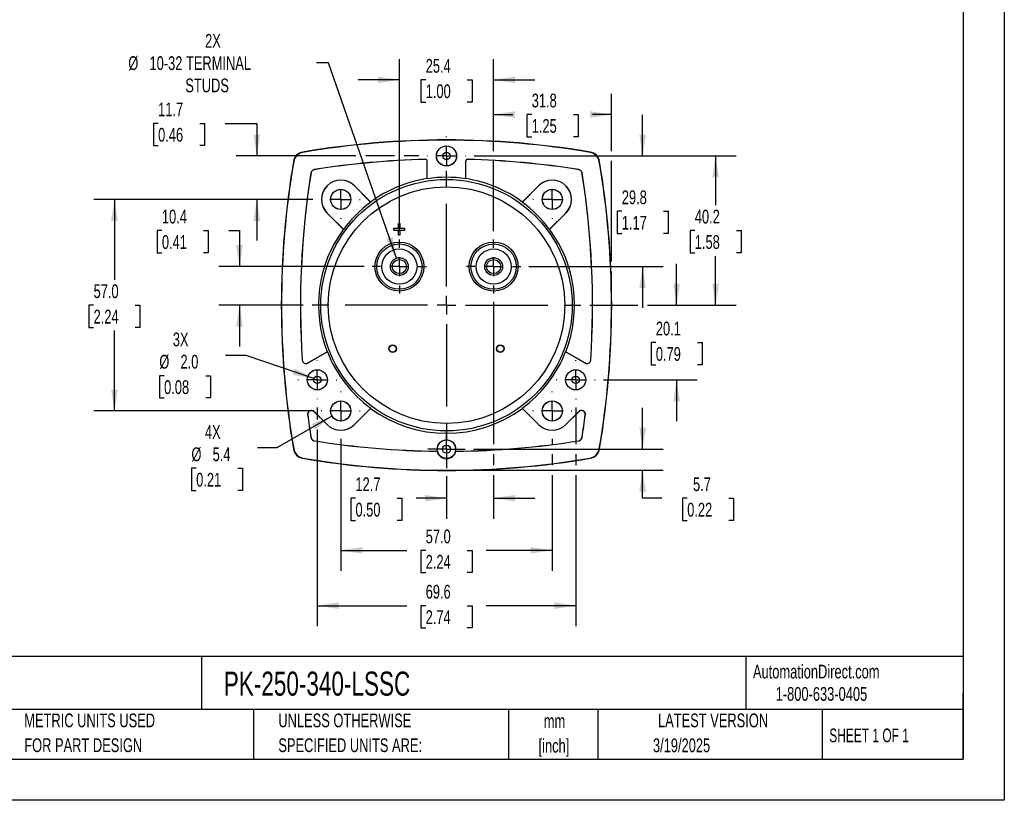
# Model space of a CAD drawing. Header units: millimetres. Extents: x 0 to 489, y 0 to 378.
# Tile 9 of 16: x 224 to 489, y 0 to 210. Entities that reach past the tile are written whole.
import ezdxf

# ---------------------------------------------------------------- set-up
doc = ezdxf.new("R2010")
doc.units = ezdxf.units.MM
doc.header["$LTSCALE"] = 1.75
doc.linetypes.add('CENTERX2', pattern=[20.32, 12.7, -2.54, 2.54, -2.54])
doc.layers.add('CENTER', color=40, linetype='CENTERX2')
doc.layers.add('DIMENSIONS', color=140, linetype='Continuous', lineweight=25)
doc.layers.add('TEXT', color=140, linetype='Continuous', lineweight=25)
doc.styles.add('SLDTEXTSTYLE0', font='TXT', dxfattribs={"width": 0.7})
doc.styles.add('SLDTEXTSTYLE1', font='TXT', dxfattribs={"width": 0.65})
doc.dimstyles.new('SLDDIMSTYLE0', dxfattribs={"dimtxt": 3.776514, "dimasz": 5.7785, "dimexe": 0, "dimexo": 0.0625, "dimgap": 0.944128, "dimtad": 0, "dimtih": 1, "dimtoh": 1, "dimrnd": 1e-09, "dimzin": 4, "dimdsep": 46, "dimtxsty": 'SLDTEXTSTYLE0', "dimsah": 1, "dimcen": 0.09, "dimadec": 0, "dimazin": 1, "dimtfac": 1, "dimtofl": 0, "dimtmove": 0, "dimatfit": 3, "dimfxl": 0, "dimfrac": 2, "dimtolj": 1, "dimtzin": 12, "dimarcsym": 0})
doc.dimstyles.new('SLDDIMSTYLE2', dxfattribs={"dimtxt": 3.776514, "dimasz": 5.7785, "dimexe": 0, "dimexo": 0.0625, "dimgap": 0.944128, "dimtad": 0, "dimtih": 1, "dimtoh": 1, "dimrnd": 1e-09, "dimzin": 12, "dimdsep": 46, "dimtxsty": 'SLDTEXTSTYLE0', "dimsah": 1, "dimcen": 0.09, "dimadec": 0, "dimazin": 3, "dimtfac": 1, "dimtmove": 0, "dimatfit": 0, "dimfxl": 0, "dimfrac": 2, "dimtolj": 1, "dimtzin": 12, "dimarcsym": 0})
doc.dimstyles.new('SLDDIMSTYLE3', dxfattribs={"dimtxt": 3.776514, "dimasz": 5.7785, "dimexe": 0, "dimexo": 0.0625, "dimgap": 0.944128, "dimtad": 0, "dimtih": 1, "dimtoh": 1, "dimrnd": 1e-09, "dimzin": 12, "dimdsep": 46, "dimtxsty": 'SLDTEXTSTYLE0', "dimsah": 1, "dimcen": 0.09, "dimadec": 0, "dimazin": 3, "dimtfac": 1, "dimtofl": 0, "dimtmove": 0, "dimatfit": 3, "dimfxl": 0, "dimfrac": 2, "dimtolj": 1, "dimtzin": 12, "dimarcsym": 0})
doc.dimstyles.new('SLDDIMSTYLE4', dxfattribs={"dimtxt": 3.776514, "dimasz": 5.7785, "dimexe": 0, "dimexo": 0.0625, "dimgap": 0.944128, "dimtad": 0, "dimtih": 1, "dimtoh": 1, "dimrnd": 1e-09, "dimzin": 12, "dimdsep": 46, "dimtxsty": 'SLDTEXTSTYLE0', "dimsah": 1, "dimcen": 0, "dimadec": 0, "dimazin": 3, "dimtfac": 1, "dimtofl": 0, "dimtmove": 0, "dimatfit": 3, "dimfxl": 0, "dimfrac": 2, "dimtolj": 1, "dimtzin": 12, "dimarcsym": 0})
doc.dimstyles.new('SLDDIMSTYLE5', dxfattribs={"dimtxt": 3.776514, "dimasz": 5.7785, "dimexe": 0, "dimexo": 0.0625, "dimgap": 0.944128, "dimtad": 0, "dimtih": 1, "dimtoh": 1, "dimrnd": 1e-09, "dimzin": 12, "dimdsep": 46, "dimtxsty": 'SLDTEXTSTYLE0', "dimsah": 1, "dimcen": 0, "dimadec": 0, "dimazin": 3, "dimtfac": 1, "dimtofl": 0, "dimtmove": 0, "dimatfit": 3, "dimfxl": 0, "dimfrac": 2, "dimtolj": 1, "dimtzin": 12, "dimarcsym": 0})
doc.dimstyles.new('SLDDIMSTYLE6', dxfattribs={"dimtxt": 3.776514, "dimasz": 5.7785, "dimexe": 0, "dimexo": 0.0625, "dimgap": 0.944128, "dimtad": 0, "dimtih": 1, "dimtoh": 1, "dimrnd": 1e-09, "dimzin": 4, "dimdsep": 46, "dimtxsty": 'SLDTEXTSTYLE0', "dimsah": 1, "dimcen": 0, "dimadec": 0, "dimazin": 1, "dimtfac": 1, "dimtofl": 0, "dimtmove": 0, "dimatfit": 3, "dimfxl": 0, "dimfrac": 2, "dimtolj": 1, "dimtzin": 12, "dimarcsym": 0})

# ---------------------------------------------------------------- blocks, each defined once
blk = doc.blocks.new('SW_NOTE_0_1')
at = {"layer": 'TEXT', "color": 0, "linetype": 'CENTERX2', "lineweight": 18, "char_height": 3.704, "attachment_point": 2, "style": 'SLDTEXTSTYLE0'}
for s, insert in [('mm', (4.98, 4.77)), ('[inch]', (4.83, -1.91))]:
    blk.add_mtext(s, dxfattribs=dict(at, insert=insert))
blk = doc.blocks.new('SW_NOTE_0_2')
at = {"layer": 'TEXT', "color": 0, "linetype": 'CENTERX2', "lineweight": 18, "char_height": 3.7042, "attachment_point": 1, "style": 'SLDTEXTSTYLE0'}
for s, insert in [('UNLESS OTHERWISE', (0, 4.77)), ('SPECIFIED UNITS ARE:', (0, -1.91))]:
    blk.add_mtext(s, dxfattribs=dict(at, insert=insert))
blk = doc.blocks.new('SW_NOTE_0_6')
at = {"layer": 'TEXT', "color": 0, "linetype": 'CENTERX2', "lineweight": 18, "char_height": 3.7042, "attachment_point": 1, "style": 'SLDTEXTSTYLE0'}
for s, insert in [('METRIC UNITS USED', (0, 4.77)), ('FOR PART DESIGN', (0, -1.91))]:
    blk.add_mtext(s, dxfattribs=dict(at, insert=insert))
blk = doc.blocks.new('_D_11')
at = {"layer": 'DIMENSIONS'}
for p, q in [((325.93, 153.29), (325.93, 199.65)), ((351.33, 174.91), (351.33, 199.65)), ((325.93, 194.09), (314.82, 194.09)), ((333.02, 194.09), (331.75, 194.09)), ((331.75, 194.09), (331.75, 188.09)), ((344.24, 194.09), (345.51, 194.09)), ((345.51, 194.09), (345.51, 188.09)), ((351.33, 194.09), (362.44, 194.09)), ((331.75, 188.09), (333.02, 188.09)), ((345.51, 188.09), (344.24, 188.09)), ((351.33, 153.29), (351.33, 172.25))]:
    blk.add_line(p, q, dxfattribs=at)
for points in [[(325.93, 194.09), (320.15, 194.98), (320.15, 193.2)], [(351.33, 194.09), (357.11, 193.2), (357.11, 194.98)]]:
    blk.add_solid(points, dxfattribs=at)
at = {"layer": 'DIMENSIONS', "char_height": 3.704, "attachment_point": 1, "style": 'SLDTEXTSTYLE0'}
for s, insert in [('25.4', (333.02, 199.71)), ('1.00', (333.02, 192.87))]:
    blk.add_mtext(s, dxfattribs=dict(at, insert=insert))
blk = doc.blocks.new('_D_12')
at = {"layer": 'DIMENSIONS'}
for p, q in [((351.33, 174.91), (351.33, 190.3)), ((383.08, 174.91), (383.08, 190.3)), ((351.33, 184.75), (356.48, 184.75)), ((361.59, 184.75), (360.32, 184.75)), ((360.32, 184.75), (360.32, 178.74)), ((372.82, 184.75), (374.08, 184.75)), ((374.08, 184.75), (374.08, 178.74)), ((383.08, 184.75), (377.93, 184.75)), ((360.32, 178.74), (361.59, 178.74)), ((374.08, 178.74), (372.82, 178.74)), ((351.33, 153.29), (351.33, 172.25)), ((383.08, 145.11), (383.08, 172.25)), ((383.08, 135.6), (383.08, 142.45))]:
    blk.add_line(p, q, dxfattribs=at)
for points in [[(351.33, 184.75), (357.11, 183.86), (357.11, 185.64)], [(383.08, 184.75), (377.3, 185.64), (377.3, 183.86)]]:
    blk.add_solid(points, dxfattribs=at)
at = {"layer": 'DIMENSIONS', "char_height": 3.704, "attachment_point": 1, "style": 'SLDTEXTSTYLE0'}
for s, insert in [('31.8', (361.59, 190.37)), ('1.25', (361.59, 183.52))]:
    blk.add_mtext(s, dxfattribs=dict(at, insert=insert))
blk = doc.blocks.new('_D_13')
at = {"layer": 'DIMENSIONS'}
for p, q in [((346.09, 173.58), (416.7, 173.58)), ((411.15, 173.58), (411.15, 160.33)), ((405.54, 153.48), (404.27, 153.48)), ((404.27, 153.48), (404.27, 147.48)), ((416.76, 153.48), (418.03, 153.48)), ((418.03, 153.48), (418.03, 147.48)), ((404.27, 147.48), (405.54, 147.48)), ((411.15, 133.38), (411.15, 146.63)), ((418.03, 147.48), (416.76, 147.48)), ((377.26, 133.38), (390.15, 133.38)), ((392.82, 133.38), (416.7, 133.38))]:
    blk.add_line(p, q, dxfattribs=at)
for points in [[(411.15, 173.58), (410.26, 167.8), (412.04, 167.8)], [(411.15, 133.38), (412.04, 139.16), (410.26, 139.16)]]:
    blk.add_solid(points, dxfattribs=at)
at = {"layer": 'DIMENSIONS', "char_height": 3.704, "attachment_point": 1, "style": 'SLDTEXTSTYLE0'}
for s, insert in [('40.2', (405.54, 159.1)), ('1.58', (405.54, 152.25))]:
    blk.add_mtext(s, dxfattribs=dict(at, insert=insert))
blk = doc.blocks.new('_D_14')
at = {"layer": 'DIMENSIONS'}
for p, q in [((391.48, 94.58), (391.48, 105.69)), ((345.91, 94.58), (397.04, 94.58)), ((340.85, 88.93), (397.04, 88.93)), ((391.48, 81.38), (391.48, 88.93)), ((396.68, 81.38), (391.48, 81.38)), ((403.49, 81.38), (402.22, 81.38)), ((402.22, 81.38), (402.22, 75.37)), ((414.71, 81.38), (415.98, 81.38)), ((415.98, 81.38), (415.98, 75.37)), ((402.22, 75.37), (403.49, 75.37)), ((415.98, 75.37), (414.71, 75.37))]:
    blk.add_line(p, q, dxfattribs=at)
for points in [[(391.48, 94.58), (392.37, 100.36), (390.59, 100.36)], [(391.48, 88.93), (390.59, 83.15), (392.37, 83.15)]]:
    blk.add_solid(points, dxfattribs=at)
at = {"layer": 'DIMENSIONS', "char_height": 3.704, "attachment_point": 1, "style": 'SLDTEXTSTYLE0'}
for s, insert in [('5.7', (405.06, 87)), ('0.22', (403.49, 80.15))]:
    blk.add_mtext(s, dxfattribs=dict(at, insert=insert))
blk = doc.blocks.new('_D_15')
at = {"layer": 'DIMENSIONS'}
for p, q in [((303.81, 105.82), (303.81, 102.57)), ((373.44, 105.8), (373.44, 95.91)), ((303.81, 99.9), (303.81, 46.87)), ((373.44, 93.25), (373.44, 90.26)), ((373.44, 87.6), (373.44, 46.87)), ((303.81, 52.43), (327.9, 52.43)), ((333.02, 52.43), (331.75, 52.43)), ((331.75, 52.43), (331.75, 46.43)), ((344.24, 52.43), (345.51, 52.43)), ((345.51, 52.43), (345.51, 46.43)), ((373.44, 52.43), (349.36, 52.43)), ((331.75, 46.43), (333.02, 46.43)), ((345.51, 46.43), (344.24, 46.43))]:
    blk.add_line(p, q, dxfattribs=at)
for points in [[(303.81, 52.43), (309.59, 51.54), (309.59, 53.32)], [(373.44, 52.43), (367.66, 53.32), (367.66, 51.54)]]:
    blk.add_solid(points, dxfattribs=at)
at = {"layer": 'DIMENSIONS', "char_height": 3.704, "attachment_point": 1, "style": 'SLDTEXTSTYLE0'}
for s, insert in [('69.6', (333.02, 58.05)), ('2.74', (333.02, 51.2))]:
    blk.add_mtext(s, dxfattribs=dict(at, insert=insert))
blk = doc.blocks.new('_D_16')
at = {"layer": 'DIMENSIONS'}
for p, q in [((260.91, 182.36), (259.64, 182.36)), ((259.64, 182.36), (259.64, 176.36)), ((272.13, 182.36), (273.4, 182.36)), ((273.4, 182.36), (273.4, 176.36)), ((278.94, 182.36), (287.5, 182.36)), ((287.5, 182.36), (287.5, 173.58)), ((259.64, 176.36), (260.91, 176.36)), ((273.4, 176.36), (272.13, 176.36)), ((314.22, 173.58), (281.94, 173.58)), ((324.6, 173.58), (316.89, 173.58)), ((331.17, 173.58), (327.26, 173.58)), ((302.65, 161.88), (281.94, 161.88)), ((287.5, 161.88), (287.5, 150.77))]:
    blk.add_line(p, q, dxfattribs=at)
for points in [[(287.5, 173.58), (288.39, 179.36), (286.61, 179.36)], [(287.5, 161.88), (286.61, 156.1), (288.39, 156.1)]]:
    blk.add_solid(points, dxfattribs=at)
at = {"layer": 'DIMENSIONS', "char_height": 3.704, "attachment_point": 1, "style": 'SLDTEXTSTYLE0'}
for s, insert in [('11.7', (260.91, 187.98)), ('0.46', (260.91, 181.14))]:
    blk.add_mtext(s, dxfattribs=dict(at, insert=insert))
blk = doc.blocks.new('_D_17')
at = {"layer": 'DIMENSIONS'}
for p, q in [((310.13, 97.4), (310.13, 61.78)), ((367.13, 97.4), (367.13, 95.91)), ((367.13, 93.25), (367.13, 90.26)), ((367.13, 87.6), (367.13, 61.78)), ((310.13, 67.33), (327.9, 67.33)), ((333.02, 67.33), (331.75, 67.33)), ((331.75, 67.33), (331.75, 61.33)), ((344.24, 67.33), (345.51, 67.33)), ((345.51, 67.33), (345.51, 61.33)), ((367.13, 67.33), (349.36, 67.33)), ((331.75, 61.33), (333.02, 61.33)), ((345.51, 61.33), (344.24, 61.33))]:
    blk.add_line(p, q, dxfattribs=at)
for points in [[(310.13, 67.33), (315.91, 66.45), (315.91, 68.22)], [(367.13, 67.33), (361.35, 68.22), (361.35, 66.45)]]:
    blk.add_solid(points, dxfattribs=at)
at = {"layer": 'DIMENSIONS', "char_height": 3.704, "attachment_point": 1, "style": 'SLDTEXTSTYLE0'}
for s, insert in [('57.0', (333.02, 72.95)), ('2.24', (333.02, 66.11))]:
    blk.add_mtext(s, dxfattribs=dict(at, insert=insert))
blk = doc.blocks.new('_D_18')
at = {"layer": 'DIMENSIONS'}
for p, q in [((351.33, 134.27), (351.33, 95.91)), ((351.33, 93.25), (351.33, 90.26)), ((351.33, 87.6), (351.33, 75.82)), ((338.63, 87.3), (338.63, 75.82)), ((314.09, 81.38), (312.83, 81.38)), ((312.83, 81.38), (312.83, 75.37)), ((325.32, 81.38), (326.58, 81.38)), ((326.58, 81.38), (326.58, 75.37)), ((338.63, 81.38), (330.43, 81.38)), ((351.33, 81.38), (362.44, 81.38)), ((312.83, 75.37), (314.09, 75.37)), ((326.58, 75.37), (325.32, 75.37))]:
    blk.add_line(p, q, dxfattribs=at)
for points in [[(338.63, 81.38), (332.85, 82.26), (332.85, 80.49)], [(351.33, 81.38), (357.11, 80.49), (357.11, 82.26)]]:
    blk.add_solid(points, dxfattribs=at)
at = {"layer": 'DIMENSIONS', "char_height": 3.704, "attachment_point": 1, "style": 'SLDTEXTSTYLE0'}
for s, insert in [('12.7', (314.09, 87)), ('0.50', (314.09, 80.15))]:
    blk.add_mtext(s, dxfattribs=dict(at, insert=insert))
blk = doc.blocks.new('_D_19')
at = {"layer": 'DIMENSIONS'}
for p, q in [((306.83, 198.67), (303.59, 198.67)), ((325.14, 146.05), (306.83, 198.67))]:
    blk.add_line(p, q, dxfattribs=at)
blk.add_solid([(325.14, 146.05), (324.08, 151.8), (322.4, 151.21)], dxfattribs=at)
at = {"layer": 'DIMENSIONS', "attachment_point": 1, "style": 'SLDTEXTSTYLE0'}
for s, insert, char_height in [('2X', (273.58, 206.45), 3.704), ('%%c', (252.88, 200.44), 3.704), ('10-32 TERMINAL', (258.59, 200.44), 3.7042), ('STUDS', (268.24, 194.44), 3.704)]:
    blk.add_mtext(s, dxfattribs=dict(at, insert=insert, char_height=char_height))
blk = doc.blocks.new('_D_20')
at = {"layer": 'DIMENSIONS'}
for p, q in [((307.77, 103.52), (292.9, 94.93)), ((292.9, 94.93), (287.71, 94.93)), ((271.17, 89.45), (269.9, 89.45)), ((269.9, 89.45), (269.9, 83.45)), ((282.39, 89.45), (283.66, 89.45)), ((283.66, 89.45), (283.66, 83.45)), ((269.9, 83.45), (271.17, 83.45)), ((283.66, 83.45), (282.39, 83.45))]:
    blk.add_line(p, q, dxfattribs=at)
blk.add_solid([(307.77, 103.52), (302.33, 101.4), (303.21, 99.86)], dxfattribs=at)
at = {"layer": 'DIMENSIONS', "char_height": 3.704, "attachment_point": 1, "style": 'SLDTEXTSTYLE0'}
for s, insert in [('4X', (273.52, 101.07)), ('%%c', (269.89, 95.07)), ('5.4', (275.59, 95.07)), ('0.21', (271.17, 88.22))]:
    blk.add_mtext(s, dxfattribs=dict(at, insert=insert))
blk = doc.blocks.new('_D_21')
at = {"layer": 'DIMENSIONS'}
for p, q in [((391.48, 173.58), (391.48, 184.69)), ((346.09, 173.58), (397.04, 173.58)), ((385.87, 158.68), (384.6, 158.68)), ((384.6, 158.68), (384.6, 152.68)), ((397.09, 158.68), (398.36, 158.68)), ((398.36, 158.68), (398.36, 152.68)), ((384.6, 152.68), (385.87, 152.68)), ((398.36, 152.68), (397.09, 152.68)), ((360.84, 143.78), (397.04, 143.78)), ((391.48, 143.78), (391.48, 132.67))]:
    blk.add_line(p, q, dxfattribs=at)
for points in [[(391.48, 173.58), (392.37, 179.36), (390.59, 179.36)], [(391.48, 143.78), (390.59, 138), (392.37, 138)]]:
    blk.add_solid(points, dxfattribs=at)
at = {"layer": 'DIMENSIONS', "char_height": 3.704, "attachment_point": 1, "style": 'SLDTEXTSTYLE0'}
for s, insert in [('29.8', (385.87, 164.3)), ('1.17', (385.87, 157.45))]:
    blk.add_mtext(s, dxfattribs=dict(at, insert=insert))
blk = doc.blocks.new('_D_22')
at = {"layer": 'DIMENSIONS'}
for p, q in [((302.65, 161.88), (243.57, 161.88)), ((249.13, 161.88), (249.13, 140.23)), ((243.52, 133.38), (242.25, 133.38)), ((242.25, 133.38), (242.25, 127.38)), ((254.74, 133.38), (256.01, 133.38)), ((256.01, 133.38), (256.01, 127.38)), ((242.25, 127.38), (243.52, 127.38)), ((256.01, 127.38), (254.74, 127.38)), ((249.13, 104.88), (249.13, 126.53)), ((302.65, 104.88), (243.57, 104.88))]:
    blk.add_line(p, q, dxfattribs=at)
for points in [[(249.13, 161.88), (248.24, 156.1), (250.02, 156.1)], [(249.13, 104.88), (250.02, 110.66), (248.24, 110.66)]]:
    blk.add_solid(points, dxfattribs=at)
at = {"layer": 'DIMENSIONS', "char_height": 3.704, "attachment_point": 1, "style": 'SLDTEXTSTYLE0'}
for s, insert in [('57.0', (243.52, 139)), ('2.24', (243.52, 132.15))]:
    blk.add_mtext(s, dxfattribs=dict(at, insert=insert))
blk = doc.blocks.new('_D_23')
at = {"layer": 'DIMENSIONS'}
for p, q in [((261.93, 153.48), (260.66, 153.48)), ((260.66, 153.48), (260.66, 147.48)), ((273.15, 153.48), (274.42, 153.48)), ((274.42, 153.48), (274.42, 147.48)), ((279.96, 153.48), (282.84, 153.48)), ((282.84, 153.48), (282.84, 143.78)), ((260.66, 147.48), (261.93, 147.48)), ((274.42, 147.48), (273.15, 147.48)), ((316.42, 143.78), (277.28, 143.78)), ((299.99, 133.38), (277.28, 133.38)), ((282.84, 133.38), (282.84, 122.27))]:
    blk.add_line(p, q, dxfattribs=at)
for points in [[(282.84, 143.78), (283.73, 149.56), (281.95, 149.56)], [(282.84, 133.38), (281.95, 127.6), (283.73, 127.6)]]:
    blk.add_solid(points, dxfattribs=at)
at = {"layer": 'DIMENSIONS', "char_height": 3.704, "attachment_point": 1, "style": 'SLDTEXTSTYLE0'}
for s, insert in [('10.4', (261.93, 159.1)), ('0.41', (261.93, 152.25))]:
    blk.add_mtext(s, dxfattribs=dict(at, insert=insert))
blk = doc.blocks.new('_D_24')
at = {"layer": 'DIMENSIONS'}
for p, q in [((400.65, 133.38), (400.65, 144.49)), ((377.26, 133.38), (390.15, 133.38)), ((392.82, 133.38), (406.2, 133.38)), ((395.04, 123.33), (393.77, 123.33)), ((393.77, 123.33), (393.77, 117.33)), ((406.26, 123.33), (407.53, 123.33)), ((407.53, 123.33), (407.53, 117.33)), ((393.77, 117.33), (395.04, 117.33)), ((407.53, 117.33), (406.26, 117.33)), ((380.93, 113.28), (406.2, 113.28)), ((400.65, 113.28), (400.65, 102.17))]:
    blk.add_line(p, q, dxfattribs=at)
for points in [[(400.65, 133.38), (401.54, 139.16), (399.76, 139.16)], [(400.65, 113.28), (399.76, 107.5), (401.54, 107.5)]]:
    blk.add_solid(points, dxfattribs=at)
at = {"layer": 'DIMENSIONS', "char_height": 3.704, "attachment_point": 1, "style": 'SLDTEXTSTYLE0'}
for s, insert in [('20.1', (395.04, 128.95)), ('0.79', (395.04, 122.1))]:
    blk.add_mtext(s, dxfattribs=dict(at, insert=insert))
blk = doc.blocks.new('_D_25')
at = {"layer": 'DIMENSIONS'}
for p, q in [((284.65, 119.87), (279.06, 119.87)), ((302.87, 113.61), (284.65, 119.87)), ((262.52, 114.39), (261.25, 114.39)), ((261.25, 114.39), (261.25, 108.39)), ((273.74, 114.39), (275.01, 114.39)), ((275.01, 114.39), (275.01, 108.39)), ((261.25, 108.39), (262.52, 108.39)), ((275.01, 108.39), (273.74, 108.39))]:
    blk.add_line(p, q, dxfattribs=at)
blk.add_solid([(302.87, 113.61), (297.69, 116.33), (297.12, 114.64)], dxfattribs=at)
at = {"layer": 'DIMENSIONS', "char_height": 3.704, "attachment_point": 1, "style": 'SLDTEXTSTYLE0'}
for s, insert in [('3X', (264.87, 126.01)), ('%%c', (261.24, 120.01)), ('2.0', (266.94, 120.01)), ('0.08', (262.52, 113.16))]:
    blk.add_mtext(s, dxfattribs=dict(at, insert=insert))
blk = doc.blocks.new('SW_CENTERMARKSYMBOL_0')
at = {"layer": 'CENTER', "color": 0}
for p, q in [((0, 5.08), (0, 36.41)), ((-5.08, 0), (-36.41, 0)), ((0, 0), (-2.54, 0)), ((0, 0), (0, 2.54)), ((0, 0), (0, -2.54)), ((0, 0), (2.54, 0)), ((5.08, 0), (36.41, 0)), ((0, -5.08), (0, -36.41))]:
    blk.add_line(p, q, dxfattribs=at)
blk = doc.blocks.new('SW_CENTERMARKSYMBOL_1')
at = {"layer": 'CENTER', "color": 0}
for p, q in [((0, 5.08), (0, 7.29)), ((-5.08, 0), (-7.29, 0)), ((0, 0), (-2.54, 0)), ((0, 0), (0, 2.54)), ((0, 0), (0, -2.54)), ((0, 0), (2.54, 0)), ((5.08, 0), (7.29, 0)), ((0, -5.08), (0, -7.29))]:
    blk.add_line(p, q, dxfattribs=at)
blk = doc.blocks.new('SW_CENTERMARKSYMBOL_2')
at = {"layer": 'CENTER', "color": 0}
for p, q in [((0, 5.08), (0, 7.29)), ((-5.08, 0), (-7.29, 0)), ((0, 0), (-2.54, 0)), ((0, 0), (0, 2.54)), ((0, 0), (0, -2.54)), ((0, 0), (2.54, 0)), ((5.08, 0), (7.29, 0)), ((0, -5.08), (0, -7.29))]:
    blk.add_line(p, q, dxfattribs=at)
blk = doc.blocks.new('SW_CENTERMARKSYMBOL_3')
at = {"layer": 'CENTER', "color": 0}
for p, q in [((0, 5.08), (0, 5.26)), ((-5.08, 0), (-5.26, 0)), ((0, 0), (-2.54, 0)), ((0, 0), (0, 2.54)), ((0, 0), (0, -2.54)), ((0, 0), (2.54, 0)), ((5.08, 0), (5.26, 0)), ((0, -5.08), (0, -5.26))]:
    blk.add_line(p, q, dxfattribs=at)
blk = doc.blocks.new('SW_CENTERMARKSYMBOL_4')
at = {"layer": 'CENTER', "color": 0}
for p, q in [((0, 5.08), (0, 5.24)), ((-5.08, 0), (-5.24, 0)), ((0, 0), (-2.54, 0)), ((0, 0), (0, 2.54)), ((0, 0), (0, -2.54)), ((0, 0), (2.54, 0)), ((5.08, 0), (5.24, 0)), ((0, -5.08), (0, -5.24))]:
    blk.add_line(p, q, dxfattribs=at)
blk = doc.blocks.new('SW_CENTERMARKSYMBOL_5')
at = {"layer": 'CENTER', "color": 0}
for p, q in [((0, 5.08), (0, 5.26)), ((-5.08, 0), (-5.26, 0)), ((0, 0), (-2.54, 0)), ((0, 0), (0, 2.54)), ((0, 0), (0, -2.54)), ((0, 0), (2.54, 0)), ((5.08, 0), (5.26, 0)), ((0, -5.08), (0, -5.26))]:
    blk.add_line(p, q, dxfattribs=at)
blk = doc.blocks.new('SW_CENTERMARKSYMBOL_6')
at = {"layer": 'CENTER', "color": 0}
for p, q in [((0, 5.08), (0, 5.26)), ((-5.08, 0), (-5.26, 0)), ((0, 0), (-2.54, 0)), ((0, 0), (0, 2.54)), ((0, 0), (0, -2.54)), ((0, 0), (2.54, 0)), ((5.08, 0), (5.26, 0)), ((0, -5.08), (0, -5.26))]:
    blk.add_line(p, q, dxfattribs=at)
blk = doc.blocks.new('SW_CENTERMARKSYMBOL_7')
at = {"layer": 'CENTER', "color": 0}
for p, q in [((0, 5.08), (0, 5.24)), ((-5.08, 0), (-5.24, 0)), ((0, 0), (-2.54, 0)), ((0, 0), (0, 2.54)), ((0, 0), (0, -2.54)), ((0, 0), (2.54, 0)), ((5.08, 0), (5.24, 0)), ((0, -5.08), (0, -5.24))]:
    blk.add_line(p, q, dxfattribs=at)
blk = doc.blocks.new('SW_CENTERMARKSYMBOL_8')
at = {"layer": 'CENTER', "color": 0}
for p, q in [((0, 5.08), (0, 5.26)), ((-5.08, 0), (-5.26, 0)), ((0, 0), (-2.54, 0)), ((0, 0), (0, 2.54)), ((0, 0), (0, -2.54)), ((0, 0), (2.54, 0)), ((5.08, 0), (5.26, 0)), ((0, -5.08), (0, -5.26))]:
    blk.add_line(p, q, dxfattribs=at)
blk = doc.blocks.new('SW_CENTERMARKSYMBOL_9')
at = {"layer": 'CENTER', "color": 0}
for p, q in [((0, 2.54), (0, 5.06)), ((-2.54, 0), (-5.06, 0)), ((0, 0), (-2.54, 0)), ((0, 0), (0, 2.54)), ((0, 0), (0, -2.54)), ((0, 0), (2.54, 0)), ((2.54, 0), (5.06, 0)), ((0, -2.54), (0, -5.06))]:
    blk.add_line(p, q, dxfattribs=at)
blk = doc.blocks.new('SW_CENTERMARKSYMBOL_10')
at = {"layer": 'CENTER', "color": 0}
for p, q in [((0, 5.08), (0, 5.26)), ((-5.08, 0), (-5.26, 0)), ((0, 0), (-2.54, 0)), ((0, 0), (0, 2.54)), ((0, 0), (0, -2.54)), ((0, 0), (2.54, 0)), ((5.08, 0), (5.26, 0)), ((0, -5.08), (0, -5.26))]:
    blk.add_line(p, q, dxfattribs=at)

msp = doc.modelspace()

# ---------------------------------------------------------------- linework, layer by layer
at = {"color": 7, "linetype": 'Continuous'}
for p, q in [((488.954, 377.83), (488.954, 0.005)), ((488.954, 0.005), (0.004, 0.005))]:
    msp.add_line(p, q, dxfattribs=at)
for p, q in [((299.913, 174.548), (299.902, 174.616)), ((332.916, 172.675), (332.917, 172.658)), ((344.342, 172.658), (344.342, 172.675)), ((377.345, 174.548), (377.357, 174.616)), ((297.393, 172.108), (297.461, 172.096)), ((302.955, 169.883), (302.952, 169.9)), ((333.447, 172.158), (333.429, 172.158)), ((333.429, 167.482), (333.429, 172.158)), ((333.447, 167.45), (333.447, 172.158)), ((343.812, 167.45), (343.812, 172.158)), ((343.829, 172.158), (343.812, 172.158)), ((343.829, 167.482), (343.829, 172.158)), ((374.306, 169.9), (374.303, 169.883)), ((379.797, 172.096), (379.865, 172.108)), ((302.109, 169.057), (302.126, 169.054)), ((333.447, 167.45), (333.429, 167.482)), ((343.829, 167.482), (343.812, 167.45)), ((375.132, 169.054), (375.149, 169.057)), ((313.806, 165.557), (313.794, 165.545)), ((318.203, 161.136), (313.794, 165.545)), ((313.806, 165.557), (318.192, 161.171)), ((359.055, 161.136), (363.464, 165.545)), ((359.066, 161.171), (363.452, 165.557)), ((363.464, 165.545), (363.452, 165.557)), ((318.192, 161.171), (318.203, 161.136)), ((359.055, 161.136), (359.066, 161.171)), ((306.464, 158.216), (306.452, 158.203)), ((310.838, 153.817), (306.452, 158.203)), ((310.874, 153.806), (306.464, 158.216)), ((366.385, 153.806), (370.794, 158.216)), ((370.806, 158.203), (366.42, 153.817)), ((370.806, 158.203), (370.794, 158.216)), ((324.429, 153.63), (324.429, 154.13)), ((324.429, 154.13), (325.679, 154.13)), ((325.679, 154.13), (325.679, 155.38)), ((325.679, 155.38), (326.179, 155.38)), ((326.179, 154.13), (326.179, 155.38)), ((326.179, 154.13), (327.429, 154.13)), ((327.429, 153.63), (327.429, 154.13)), ((310.874, 153.806), (310.838, 153.817)), ((324.429, 153.63), (325.679, 153.63)), ((325.679, 152.38), (325.679, 153.63)), ((325.679, 152.38), (326.179, 152.38)), ((326.179, 153.63), (327.429, 153.63)), ((326.179, 152.38), (326.179, 153.63)), ((366.42, 153.817), (366.385, 153.806)), ((301.262, 117.811), (306.496, 120.832)), ((306.533, 120.834), (301.271, 117.796)), ((306.496, 120.832), (306.533, 120.834)), ((370.726, 120.834), (370.763, 120.832)), ((375.987, 117.796), (370.726, 120.834)), ((370.763, 120.832), (375.996, 117.811)), ((299.747, 118.61), (299.765, 118.611)), ((301.262, 117.811), (301.271, 117.796)), ((375.987, 117.796), (375.996, 117.811)), ((377.494, 118.611), (377.511, 118.61)), ((301.22, 103.899), (301.202, 103.897)), ((302.931, 104.749), (302.918, 104.737)), ((306.452, 101.203), (302.918, 104.737)), ((302.931, 104.749), (306.464, 101.216)), ((313.794, 101.216), (318.203, 105.625)), ((318.192, 105.589), (313.806, 101.203)), ((318.203, 105.625), (318.192, 105.589)), ((359.066, 105.589), (359.055, 105.625)), ((359.055, 105.625), (363.464, 101.216)), ((359.066, 105.589), (363.452, 101.203)), ((370.794, 101.216), (374.328, 104.749)), ((374.34, 104.737), (370.806, 101.203)), ((374.34, 104.737), (374.328, 104.749)), ((376.038, 103.899), (376.056, 103.897)), ((306.464, 101.216), (306.452, 101.203)), ((313.794, 101.216), (313.806, 101.203)), ((363.452, 101.203), (363.464, 101.216)), ((370.794, 101.216), (370.806, 101.203)), ((302.126, 97.706), (302.109, 97.703)), ((302.952, 96.86), (302.955, 96.878)), ((374.303, 96.878), (374.306, 96.86)), ((375.149, 97.703), (375.132, 97.706)), ((297.461, 94.664), (297.393, 94.653)), ((336.186, 94.043), (336.172, 94.026)), ((341.087, 94.026), (341.073, 94.043)), ((379.797, 94.664), (379.865, 94.653)), ((299.913, 92.212), (299.902, 92.144)), ((377.345, 92.212), (377.357, 92.144))]:
    msp.add_line(p, q)
for centre, radius in [((338.629, 173.58), 2.719), ((338.629, 173.58), 2.7), ((338.629, 173.58), 1), ((338.629, 133.38), 33.873), ((338.629, 133.383), 31.873), ((310.129, 161.88), 2.719), ((310.129, 161.88), 2.7), ((367.129, 161.88), 2.719), ((367.129, 161.88), 2.7), ((325.929, 143.78), 6.611), ((325.929, 143.78), 6.1), ((351.329, 143.78), 6.611), ((351.329, 143.78), 6.1), ((325.929, 143.78), 4.75), ((325.929, 143.78), 2.4), ((351.329, 143.78), 4.75), ((351.329, 143.78), 2.4), ((325.929, 143.78), 1.9), ((351.329, 143.78), 1.9), ((324.129, 121.68), 1.015), ((324.129, 121.68), 0.95), ((353.129, 121.68), 1.015), ((353.129, 121.68), 0.95), ((303.815, 113.28), 2.719), ((303.815, 113.28), 2.7), ((303.815, 113.28), 1), ((373.443, 113.28), 2.719), ((373.443, 113.28), 2.7), ((373.443, 113.28), 1), ((310.129, 104.88), 2.719), ((310.129, 104.88), 2.7), ((367.129, 104.88), 2.719), ((367.129, 104.88), 2.7), ((338.629, 94.58), 2.5), ((338.629, 94.58), 1.1)]:
    msp.add_circle(centre, radius)
for centre, radius, start, end in [((338.629, -52.17), 230.069, 80.30927, 99.69073), ((338.629, -52.17), 230, 80.30927, 99.69073), ((300.418, 171.591), 3.069, 99.69073, 170.30927), ((300.418, 171.591), 3, 99.69073, 170.30927), ((338.629, -52.17), 224.917, 91.45549, 99.12688), ((338.629, -52.17), 224.9, 91.45549, 99.12688), ((332.929, 172.158), 0.517, 0, 91.4388), ((332.929, 172.158), 0.5, 0, 91.43822), ((344.329, 172.158), 0.517, 88.5612, 180), ((344.329, 172.158), 0.5, 88.56178, 180), ((338.629, -52.17), 224.917, 80.87312, 88.54451), ((338.629, -52.17), 224.9, 80.87312, 88.54451), ((376.84, 171.591), 3, 9.69073, 80.30927), ((376.84, 171.591), 3.069, 9.69073, 80.30927), ((524.179, 133.38), 230.069, 170.30927, 189.69073), ((524.179, 133.38), 230, 170.30927, 189.69073), ((303.114, 168.895), 1.017, 99.12688, 170.87312), ((303.114, 168.895), 1, 99.12688, 170.87312), ((374.144, 168.895), 1, 9.12688, 80.87312), ((374.144, 168.895), 1.017, 9.12688, 80.87312), ((153.079, 133.38), 230, 350.30927, 9.69073), ((153.079, 133.38), 230.069, 350.30927, 9.69073), ((524.179, 133.38), 224.917, 170.87312, 183.76525), ((524.179, 133.38), 224.9, 170.87312, 183.76525), ((338.629, 133.38), 34.497, 98.66981, 126.33019), ((338.629, 133.38), 34.462, 81.3507, 98.6493), ((338.629, 133.38), 34.497, 53.66981, 81.33019), ((153.079, 133.38), 224.9, 356.23475, 9.12688), ((153.079, 133.38), 224.917, 356.23475, 9.12688), ((310.129, 161.88), 5.2, 45, 225), ((310.129, 161.88), 5.183, 45, 225), ((367.129, 161.88), 5.2, 315, 135), ((367.129, 161.88), 5.183, 315, 135), ((338.629, 133.38), 34.462, 126.3507, 143.6493), ((338.629, 133.38), 34.462, 36.3507, 53.6493), ((338.629, 133.38), 34.497, 143.66981, 201.33019), ((338.629, 133.38), 34.497, 338.66981, 36.33019), ((338.629, 133.38), 34.462, 201.3507, 233.6493), ((338.629, 133.38), 34.462, 306.3507, 338.6493), ((300.762, 118.677), 1.017, 183.76533, 300), ((300.762, 118.677), 1, 183.76533, 300), ((376.496, 118.677), 1.017, 240, 356.23467), ((376.496, 118.677), 1, 240, 356.23467), ((302.211, 104.03), 1.017, 45, 187.53235), ((524.179, 133.38), 224.917, 187.53235, 189.12688), ((302.211, 104.03), 1, 45, 187.53235), ((524.179, 133.38), 224.9, 187.53235, 189.12688), ((338.629, 133.38), 34.497, 233.66981, 306.33019), ((375.047, 104.03), 1.017, 352.46765, 135), ((375.047, 104.03), 1, 352.46765, 135), ((153.079, 133.38), 224.9, 350.87312, 352.46765), ((153.079, 133.38), 224.917, 350.87312, 352.46765), ((310.129, 104.88), 5.2, 225, 315), ((310.129, 104.88), 5.183, 225, 315), ((367.129, 104.88), 5.2, 225, 315), ((367.129, 104.88), 5.183, 225, 315), ((303.114, 97.865), 1.017, 189.12688, 260.87312), ((303.114, 97.865), 1, 189.12688, 260.87312), ((338.629, 318.93), 224.917, 260.87312, 269.37395), ((338.629, 318.93), 224.9, 260.87312, 269.37748), ((338.629, 94.58), 2.502, 347.61143, 192.38857), ((338.629, 318.93), 224.9, 270.62252, 279.12688), ((338.629, 318.93), 224.917, 270.62605, 279.12688), ((374.144, 97.865), 1, 279.12688, 350.87312), ((374.144, 97.865), 1.017, 279.12688, 350.87312), ((300.418, 95.169), 3.069, 189.69073, 260.30927), ((300.418, 95.169), 3, 189.69073, 260.30927), ((338.629, 94.58), 2.519, 192.70446, 347.29554), ((376.84, 95.169), 3, 279.69073, 350.30927), ((376.84, 95.169), 3.069, 279.69073, 350.30927), ((338.629, 318.93), 230.069, 260.30927, 279.69073), ((338.629, 318.93), 230, 260.30927, 279.69073)]:
    msp.add_arc(centre, radius, start, end)
at = {"layer": 'TEXT'}
for p, q in [((477.837, 366.712), (477.837, 11.112)), ((477.837, 38.721), (11.112, 38.721)), ((272.578, 38.721), (272.578, 24.447)), ((419.257, 38.721), (419.257, 24.447)), ((477.837, 11.112), (477.837, 28.892)), ((477.837, 24.447), (11.112, 24.447)), ((286.615, 24.447), (286.615, 11.112)), ((355.293, 24.447), (355.293, 11.112)), ((379.421, 24.447), (379.421, 11.112)), ((439.86, 24.447), (439.86, 11.112)), ((11.112, 11.112), (477.837, 11.112))]:
    msp.add_line(p, q, dxfattribs=at)

# ---------------------------------------------------------------- block references
at = {"layer": 'CENTER'}
for name, p in [('SW_CENTERMARKSYMBOL_4', (338.629, 173.58)), ('SW_CENTERMARKSYMBOL_0', (338.629, 133.38)), ('SW_CENTERMARKSYMBOL_3', (310.129, 161.88)), ('SW_CENTERMARKSYMBOL_5', (367.129, 161.88)), ('SW_CENTERMARKSYMBOL_2', (325.929, 143.78)), ('SW_CENTERMARKSYMBOL_1', (351.329, 143.78)), ('SW_CENTERMARKSYMBOL_7', (303.815, 113.28)), ('SW_CENTERMARKSYMBOL_6', (373.443, 113.28)), ('SW_CENTERMARKSYMBOL_8', (310.129, 104.88)), ('SW_CENTERMARKSYMBOL_10', (367.129, 104.88)), ('SW_CENTERMARKSYMBOL_9', (338.629, 94.58))]:
    msp.add_blockref(name, p, dxfattribs=at)
at = {"layer": 'TEXT', "linetype": 'CENTERX2', "lineweight": 18}
for name, p in [('SW_NOTE_0_6', (224.837, 18.612)), ('SW_NOTE_0_2', (293.314, 18.612)), ('SW_NOTE_0_1', (362.751, 18.455))]:
    msp.add_blockref(name, p, dxfattribs=at)

# ---------------------------------------------------------------- texts
for s, insert, char_height, attachment_point, style in [('PK-250-340-LSSC', (278.614, 34.674), 6.48229, 1, 'SLDTEXTSTYLE0'), ('AutomationDirect.com', (421.216, 36.534), 3.70417, 1, 'SLDTEXTSTYLE0'), ('1-800-633-0405', (427.335, 30.515), 3.70417, 1, 'SLDTEXTSTYLE0'), ('LATEST VERSION', (410.466, 23.387), 3.70417, 2, 'SLDTEXTSTYLE0'), ('SHEET 1 OF 1', (441.772, 19.34), 3.70417, 1, 'SLDTEXTSTYLE1'), ('3/19/2025', (401.978, 16.664), 3.7042, 2, 'SLDTEXTSTYLE0')]:
    msp.add_mtext(s, dxfattribs=dict(at, insert=insert, char_height=char_height, attachment_point=attachment_point, style=style))

# ---------------------------------------------------------------- dimensions: what is measured, and where the dimension line sits
at = {"layer": 'DIMENSIONS'}
dim = msp.add_diameter_dim_2p(p1=(326.718, 141.513), p2=(325.14, 146.047), text='2X\\P%%c10-32 TERMINAL\\PSTUDS', dimstyle='SLDDIMSTYLE4', override={"dimpost": '<>'}, dxfattribs=at)
dim.commit()
dim.dimension.update_dxf_attribs({"geometry": '_D_19', "text_midpoint": (276.846, 198.67), "dimtype": 163})
for base, p1, p2, dimstyle, picture, middle in [((351.329, 194.093), (325.929, 151.07), (351.329, 151.07), 'SLDDIMSTYLE2', '_D_11', (338.629, 194.093)), ((383.079, 184.747), (351.329, 151.07), (383.079, 133.38), 'SLDDIMSTYLE3', '_D_12', (367.204, 184.747)), ((338.629, 81.376), (351.329, 136.49), (338.629, 89.521), 'SLDDIMSTYLE2', '_D_18', (319.705, 81.376)), ((373.443, 52.43), (303.815, 108.04), (373.443, 108.021), 'SLDDIMSTYLE3', '_D_15', (338.629, 52.43)), ((367.129, 67.334), (310.129, 99.621), (367.129, 99.621), 'SLDDIMSTYLE0', '_D_17', (338.629, 67.334))]:
    dim = msp.add_linear_dim(base=base, p1=p1, p2=p2, dimstyle=dimstyle, dxfattribs=at)
    dim.commit()
    dim.dimension.update_dxf_attribs({"geometry": picture, "text_midpoint": middle, "dimtype": 160})
for base, p1, p2, dimstyle, picture, middle in [((287.5, 161.88), (333.389, 173.58), (304.87, 161.88), 'SLDDIMSTYLE2', '_D_16', (287.5, 182.364)), ((391.484, 173.58), (358.619, 143.78), (343.869, 173.58), 'SLDDIMSTYLE2', '_D_21', (391.484, 158.68)), ((411.148, 133.38), (343.869, 173.58), (375.042, 133.38), 'SLDDIMSTYLE3', '_D_13', (411.148, 153.48)), ((249.129, 104.88), (304.87, 161.88), (304.87, 104.88), 'SLDDIMSTYLE0', '_D_22', (249.129, 133.38)), ((282.84, 133.38), (318.639, 143.78), (302.216, 133.38), 'SLDDIMSTYLE2', '_D_23', (282.84, 153.48)), ((400.648, 133.38), (378.703, 113.28), (375.042, 133.38), 'SLDDIMSTYLE2', '_D_24', (400.648, 123.33)), ((391.484, 88.93), (343.688, 94.58), (338.629, 88.93), 'SLDDIMSTYLE2', '_D_14', (391.484, 81.376))]:
    dim = msp.add_linear_dim(base=base, p1=p1, p2=p2, angle=90, dimstyle=dimstyle, dxfattribs=at)
    dim.commit()
    dim.dimension.update_dxf_attribs({"geometry": picture, "text_midpoint": middle, "dimtype": 160})
for p1, p2, text, dimstyle, picture, middle in [((304.761, 112.955), (302.869, 113.605), '3X\\P<>', 'SLDDIMSTYLE6', '_D_25', (268.133, 117.39)), ((312.484, 106.24), (307.774, 103.521), '4X\\P<>', 'SLDDIMSTYLE5', '_D_20', (276.781, 92.451))]:
    dim = msp.add_diameter_dim_2p(p1=p1, p2=p2, text=text, dimstyle=dimstyle, dxfattribs=at)
    dim.commit()
    dim.dimension.update_dxf_attribs({"geometry": picture, "text_midpoint": middle, "dimtype": 163})

doc.saveas('drawing.dxf')
